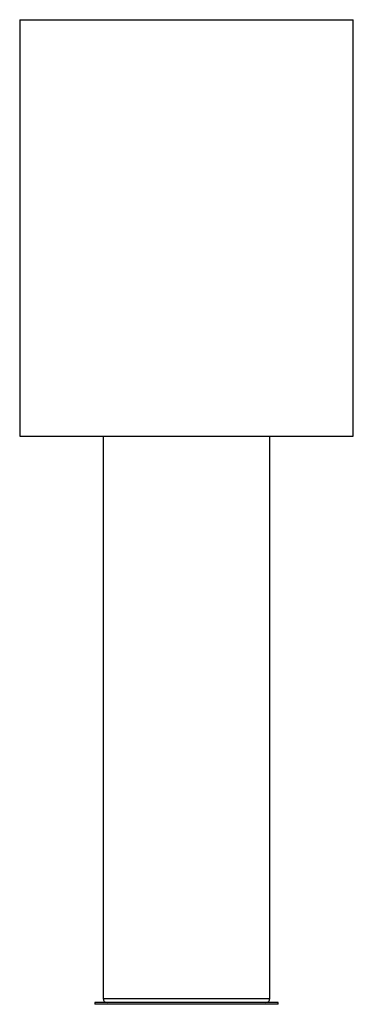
# Paper-space layout '_Izquierda' of a CAD drawing. Header units: millimetres. Extents: x -200 to 200, y -2 to 1180.
import ezdxf

# ---------------------------------------------------------------- set-up
doc = ezdxf.new("R2010")
doc.units = ezdxf.units.MM

psp = doc.layouts.new('_Izquierda')

# ---------------------------------------------------------------- linework, layer by layer
at = {"color": 7, "linetype": 'Continuous', "lineweight": 25}
for p, q in [((-200, 1180), (-200, 680)), ((-200, 1180), (200, 1180)), ((200, 680), (200, 1180)), ((-200, 680), (200, 680)), ((-100, 680), (-100, 5)), ((100, 5), (100, 680)), ((-110, 0), (-110, -2)), ((110, 0), (-110, 0)), ((110, -2), (110, 0)), ((110, -2), (-110, -2))]:
    psp.add_line(p, q, dxfattribs=at)
at = {"color": 8, "linetype": 'Continuous', "lineweight": 25}
psp.add_line((-100, 5), (100, 5), dxfattribs=at)
at = {"color": 7, "linetype": 'Continuous', "lineweight": 25}
for centre, start, end in [((-95, 5), 180, 270), ((95, 5), 270, 0)]:
    psp.add_arc(centre, 5, start, end, dxfattribs=at)

doc.saveas('drawing.dxf')
